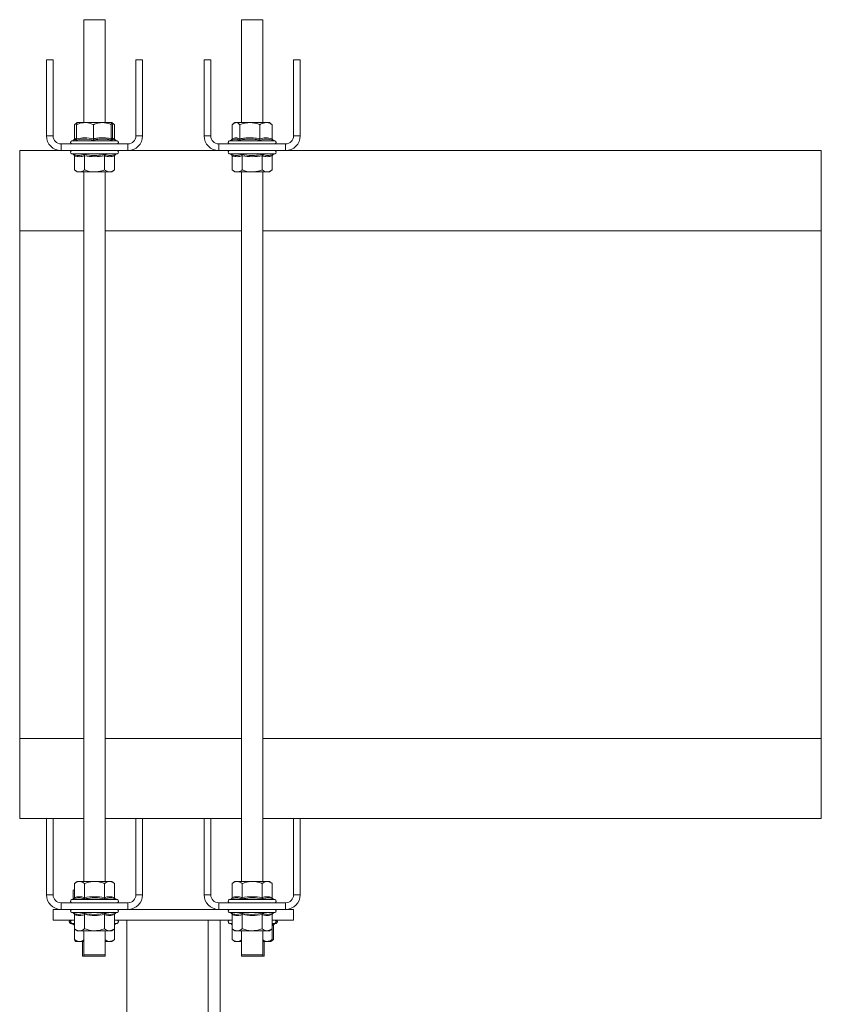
# Model space of a CAD drawing. Header units: millimetres. Extents: x -2 to 1106, y -1683 to -75.
# Tile 6 of 7: x 167 to 467, y -443 to -75. Entities that reach past the tile are written whole.
import ezdxf

# ---------------------------------------------------------------- set-up
doc = ezdxf.new("R2010")
doc.units = ezdxf.units.MM

msp = doc.modelspace()

# ---------------------------------------------------------------- linework, layer by layer
at = {"color": 7, "linetype": 'Continuous', "lineweight": 15}
for p, q in [((191.31, -74.72), (191.31, -113.22)), ((195.31, -74.72), (191.31, -74.72)), ((199.31, -74.72), (195.31, -74.72)), ((199.31, -113.22), (199.31, -74.72)), ((250.31, -74.72), (250.31, -113.22)), ((250.31, -74.72), (253.61, -74.72)), ((253.61, -74.72), (258.31, -74.72)), ((258.31, -113.22), (258.31, -74.72)), ((177.31, -89.72), (179.81, -89.72)), ((177.31, -89.72), (177.31, -118.22)), ((179.81, -89.72), (179.81, -118.22)), ((210.81, -118.22), (210.81, -89.72)), ((210.81, -89.72), (213.31, -89.72)), ((213.31, -118.22), (213.31, -89.72)), ((236.31, -89.72), (236.31, -118.22)), ((236.31, -89.72), (238.81, -89.72)), ((238.81, -89.72), (238.81, -118.22)), ((269.81, -89.72), (272.31, -89.72)), ((269.81, -118.22), (269.81, -89.72)), ((272.31, -118.22), (272.31, -89.72)), ((188.81, -113.22), (187.81, -114.02)), ((187.81, -119.29), (187.81, -114.02)), ((188.61, -119.29), (188.61, -114.02)), ((191.75, -113.22), (188.82, -113.22)), ((191.75, -113.22), (198.24, -113.22)), ((194.89, -119.29), (194.89, -114.02)), ((201.8, -113.22), (198.24, -113.22)), ((201.59, -119.29), (201.59, -114.02)), ((202.82, -114.02), (201.81, -113.22)), ((202.01, -119.29), (202.01, -114.02)), ((202.82, -119.29), (202.82, -114.02)), ((246.81, -119.29), (246.81, -114.02)), ((246.87, -119.29), (246.87, -114.02)), ((247.81, -113.22), (247.28, -113.64)), ((248.3, -113.22), (247.81, -113.22)), ((248.3, -113.22), (253.44, -113.22)), ((249.73, -119.29), (249.73, -114.02)), ((259.46, -113.22), (253.44, -113.22)), ((257.16, -119.29), (257.16, -114.02)), ((260.81, -113.22), (259.46, -113.22)), ((261.34, -113.64), (260.81, -113.22)), ((261.75, -119.29), (261.75, -114.02)), ((261.82, -119.29), (261.82, -114.02)), ((177.31, -118.22), (179.81, -118.22)), ((182.81, -121.22), (182.81, -123.72)), ((182.81, -121.22), (207.81, -121.22)), ((188.48, -119.4), (186.77, -120.02)), ((203.85, -120.02), (202.15, -119.4)), ((207.81, -123.72), (207.81, -121.22)), ((210.81, -118.22), (213.31, -118.22)), ((236.31, -118.22), (238.81, -118.22)), ((241.81, -121.22), (241.81, -123.72)), ((241.81, -121.22), (266.81, -121.22)), ((246.91, -119.61), (245.77, -120.02)), ((262.85, -120.02), (261.98, -119.71)), ((266.81, -123.72), (266.81, -121.22)), ((269.81, -118.22), (272.31, -118.22)), ((167.31, -123.72), (182.81, -123.72)), ((167.31, -153.72), (167.31, -123.72)), ((182.81, -123.72), (207.81, -123.72)), ((186.77, -124.92), (187.42, -125.16)), ((203.21, -125.16), (203.85, -124.92)), ((207.81, -123.72), (241.81, -123.72)), ((241.81, -123.72), (266.81, -123.72)), ((245.77, -124.92), (246.42, -125.16)), ((262.21, -125.16), (262.85, -124.92)), ((266.81, -123.72), (467.31, -123.72)), ((467.31, -123.72), (467.31, -153.72)), ((187.81, -125.66), (187.81, -130.92)), ((191.56, -125.66), (191.56, -130.92)), ((199.06, -125.66), (199.06, -130.92)), ((202.82, -125.66), (202.82, -130.92)), ((246.81, -125.66), (246.81, -130.92)), ((250.56, -125.66), (250.56, -130.92)), ((258.06, -125.66), (258.06, -130.92)), ((261.82, -125.66), (261.82, -130.92)), ((187.81, -130.92), (188.81, -131.72)), ((188.81, -131.72), (189.68, -131.72)), ((195.31, -131.72), (189.68, -131.72)), ((191.31, -131.72), (191.31, -397.22)), ((195.31, -131.72), (200.94, -131.72)), ((199.31, -397.22), (199.31, -131.72)), ((200.94, -131.72), (201.81, -131.72)), ((201.81, -131.72), (202.82, -130.92)), ((246.81, -130.92), (247.81, -131.72)), ((247.81, -131.72), (248.68, -131.72)), ((254.31, -131.72), (248.68, -131.72)), ((250.31, -131.72), (250.31, -397.22)), ((254.31, -131.72), (259.94, -131.72)), ((258.31, -397.22), (258.31, -131.72)), ((259.94, -131.72), (260.81, -131.72)), ((260.81, -131.72), (261.82, -130.92)), ((167.31, -343.72), (167.31, -153.72)), ((467.31, -343.72), (467.31, -153.72)), ((167.31, -373.72), (167.31, -343.72)), ((467.31, -343.72), (467.31, -373.72)), ((177.31, -373.72), (167.31, -373.72)), ((177.31, -402.22), (177.31, -373.72)), ((179.81, -373.72), (177.31, -373.72)), ((191.31, -373.72), (179.81, -373.72)), ((179.81, -402.22), (179.81, -373.72)), ((210.81, -373.72), (199.31, -373.72)), ((213.31, -373.72), (210.81, -373.72)), ((210.81, -373.72), (210.81, -402.22)), ((236.31, -373.72), (213.31, -373.72)), ((213.31, -373.72), (213.31, -402.22)), ((238.81, -373.72), (236.31, -373.72)), ((236.31, -402.22), (236.31, -373.72)), ((250.31, -373.72), (238.81, -373.72)), ((238.81, -402.22), (238.81, -373.72)), ((269.81, -373.72), (258.31, -373.72)), ((272.31, -373.72), (269.81, -373.72)), ((269.81, -373.72), (269.81, -402.22)), ((467.31, -373.72), (272.31, -373.72)), ((272.31, -373.72), (272.31, -402.22)), ((188.81, -397.22), (187.81, -398.02)), ((189.68, -397.22), (188.81, -397.22)), ((195.31, -397.22), (189.68, -397.22)), ((195.31, -397.22), (200.94, -397.22)), ((201.81, -397.22), (200.94, -397.22)), ((202.82, -398.02), (201.81, -397.22)), ((247.81, -397.22), (246.81, -398.02)), ((248.68, -397.22), (247.81, -397.22)), ((254.31, -397.22), (248.68, -397.22)), ((254.31, -397.22), (259.94, -397.22)), ((260.81, -397.22), (259.94, -397.22)), ((261.82, -398.02), (260.81, -397.22)), ((187.81, -400.22), (187.31, -400.5)), ((187.31, -400.5), (187.81, -400.35)), ((187.31, -403.83), (187.31, -400.5)), ((187.81, -403.29), (187.81, -398.02)), ((191.56, -403.29), (191.56, -398.02)), ((199.06, -403.29), (199.06, -398.02)), ((202.82, -403.29), (202.82, -398.02)), ((246.81, -403.29), (246.81, -398.02)), ((250.56, -403.29), (250.56, -398.02)), ((258.06, -403.29), (258.06, -398.02)), ((261.82, -403.29), (261.82, -398.02)), ((177.31, -402.22), (179.81, -402.22)), ((182.81, -405.22), (182.81, -407.72)), ((207.81, -405.22), (182.81, -405.22)), ((187.42, -403.79), (186.77, -404.02)), ((203.85, -404.02), (203.21, -403.79)), ((207.81, -407.72), (207.81, -405.22)), ((210.81, -402.22), (213.31, -402.22)), ((236.31, -402.22), (238.81, -402.22)), ((241.81, -405.22), (241.81, -407.72)), ((266.81, -405.22), (241.81, -405.22)), ((246.42, -403.79), (245.77, -404.02)), ((262.85, -404.02), (262.21, -403.79)), ((266.81, -407.72), (266.81, -405.22)), ((269.81, -402.22), (272.31, -402.22)), ((179.81, -411.72), (179.81, -407.72)), ((182.81, -407.72), (179.81, -407.72)), ((207.81, -407.72), (182.81, -407.72)), ((186.77, -408.92), (187.42, -409.16)), ((203.21, -409.16), (203.85, -408.92)), ((241.81, -407.72), (207.81, -407.72)), ((266.81, -407.72), (241.81, -407.72)), ((245.77, -408.92), (246.42, -409.16)), ((262.21, -409.16), (262.85, -408.92)), ((269.81, -407.72), (266.81, -407.72)), ((269.81, -407.72), (269.81, -411.72)), ((179.81, -411.72), (187.81, -411.72)), ((187.81, -409.66), (187.81, -414.92)), ((191.56, -409.66), (191.56, -414.92)), ((199.06, -409.66), (199.06, -414.92)), ((202.82, -409.66), (202.82, -414.92)), ((202.82, -411.72), (246.81, -411.72)), ((207.46, -811.72), (207.46, -411.72)), ((237.81, -411.72), (237.81, -811.72)), ((242.31, -811.72), (242.31, -411.72)), ((246.81, -409.66), (246.81, -414.92)), ((250.56, -409.66), (250.56, -414.92)), ((258.06, -409.66), (258.06, -414.92)), ((261.82, -409.66), (261.82, -414.92)), ((261.82, -411.72), (269.81, -411.72)), ((186.27, -412.92), (187.76, -413.47)), ((186.77, -412.92), (187.42, -413.16)), ((187.77, -413.66), (187.77, -418.92)), ((187.81, -414.92), (188.81, -415.72)), ((187.81, -414.92), (187.81, -418.92)), ((188.81, -415.72), (189.68, -415.72)), ((195.31, -415.72), (189.68, -415.72)), ((191.31, -415.72), (191.31, -424.72)), ((195.31, -415.72), (200.94, -415.72)), ((199.31, -424.72), (199.31, -415.72)), ((200.94, -415.72), (201.81, -415.72)), ((201.81, -415.72), (202.82, -414.92)), ((202.82, -414.92), (202.82, -418.92)), ((203.21, -413.16), (203.85, -412.92)), ((245.77, -412.92), (246.42, -413.16)), ((246.81, -414.92), (247.81, -415.72)), ((246.81, -414.92), (246.81, -418.92)), ((247.81, -415.72), (248.68, -415.72)), ((254.31, -415.72), (248.68, -415.72)), ((250.31, -415.72), (250.31, -424.72)), ((254.31, -415.72), (259.94, -415.72)), ((258.31, -424.72), (258.31, -415.72)), ((259.94, -415.72), (260.81, -415.72)), ((260.81, -415.72), (261.82, -414.92)), ((261.82, -414.92), (261.82, -418.92)), ((262.21, -413.16), (262.85, -412.92)), ((262.32, -413.66), (262.32, -418.92)), ((262.71, -413.16), (263.35, -412.92)), ((187.81, -418.92), (188.81, -419.72)), ((188.41, -419.72), (188.65, -419.6)), ((188.81, -419.72), (188.41, -419.72)), ((188.81, -419.72), (189.68, -419.72)), ((191.31, -419.72), (189.68, -419.72)), ((190.81, -419.72), (190.81, -425.22)), ((199.31, -419.72), (200.94, -419.72)), ((200.94, -419.72), (201.81, -419.72)), ((201.81, -419.72), (202.82, -418.92)), ((246.81, -418.92), (247.81, -419.72)), ((247.81, -419.72), (248.68, -419.72)), ((250.31, -419.72), (248.68, -419.72)), ((258.31, -419.72), (259.94, -419.72)), ((258.81, -425.22), (258.81, -419.72)), ((259.94, -419.72), (260.81, -419.72)), ((260.81, -419.72), (261.82, -418.92)), ((260.81, -419.72), (261.31, -419.72)), ((261.31, -419.72), (262.32, -418.92)), ((190.81, -425.22), (191.31, -425.22)), ((191.31, -424.72), (191.31, -425.22)), ((195.31, -424.72), (191.31, -424.72)), ((191.31, -425.22), (199.31, -425.22)), ((199.31, -424.72), (195.31, -424.72)), ((199.31, -425.22), (199.31, -424.72)), ((250.31, -424.72), (250.31, -425.22)), ((250.31, -424.72), (253.61, -424.72)), ((250.31, -425.22), (258.31, -425.22)), ((253.61, -424.72), (258.31, -424.72)), ((258.31, -425.22), (258.31, -424.72)), ((258.31, -425.22), (258.81, -425.22))]:
    msp.add_line(p, q, dxfattribs=at)
at = {"color": 8, "linetype": 'Continuous', "lineweight": 15}
for p, q in [((186.77, -120.02), (190.63, -120.02)), ((187.81, -119.29), (188.61, -119.07)), ((190.63, -120.02), (203.85, -120.02)), ((245.77, -120.02), (246.41, -120.02)), ((246.41, -120.02), (262.85, -120.02)), ((195.31, -124.92), (186.77, -124.92)), ((203.85, -124.92), (195.31, -124.92)), ((254.31, -124.92), (245.77, -124.92)), ((262.85, -124.92), (254.31, -124.92)), ((191.31, -153.72), (167.31, -153.72)), ((250.31, -153.72), (199.31, -153.72)), ((467.31, -153.72), (258.31, -153.72)), ((167.31, -343.72), (191.31, -343.72)), ((199.31, -343.72), (250.31, -343.72)), ((258.31, -343.72), (467.31, -343.72)), ((186.77, -404.02), (195.31, -404.02)), ((195.31, -404.02), (203.85, -404.02)), ((245.77, -404.02), (254.31, -404.02)), ((254.31, -404.02), (262.85, -404.02)), ((195.31, -408.92), (186.77, -408.92)), ((203.85, -408.92), (195.31, -408.92)), ((254.31, -408.92), (245.77, -408.92)), ((262.85, -408.92), (254.31, -408.92)), ((186.77, -412.92), (186.27, -412.92)), ((187.81, -412.92), (186.77, -412.92)), ((187.81, -413.69), (187.77, -413.66)), ((203.85, -412.92), (202.82, -412.92)), ((202.82, -413.28), (203.21, -413.16)), ((246.81, -412.92), (245.77, -412.92)), ((262.85, -412.92), (261.82, -412.92)), ((261.82, -413.28), (262.21, -413.16)), ((262.32, -413.66), (261.82, -413.8)), ((263.35, -412.92), (262.85, -412.92))]:
    msp.add_line(p, q, dxfattribs=at)
at = {"color": 7, "linetype": 'Continuous', "lineweight": 15}
for centre, radius, start, end in [((182.81, -118.22), 5.5, 180, 270), ((182.81, -118.22), 3, 180, 270), ((186.98, -120.61), 0.619, 110, 270), ((203.64, -120.61), 0.619, 270, 70), ((207.81, -118.22), 5.5, 270, 360), ((207.81, -118.22), 3, 270, 360), ((241.81, -118.22), 5.5, 180, 270), ((241.81, -118.22), 3, 180, 270), ((245.98, -120.61), 0.619, 110, 270), ((262.64, -120.61), 0.619, 270, 70), ((266.81, -118.22), 5.5, 270, 360), ((266.81, -118.22), 3, 270, 360), ((186.98, -124.34), 0.619, 90, 250), ((203.64, -124.34), 0.619, 290, 90), ((245.98, -124.34), 0.619, 90, 250), ((262.64, -124.34), 0.619, 290, 90), ((182.81, -402.22), 5.5, 180, 270), ((182.81, -402.22), 3, 180, 270), ((186.98, -404.61), 0.619, 110, 270), ((203.64, -404.61), 0.619, 270, 70), ((207.81, -402.22), 5.5, 270, 360), ((207.81, -402.22), 3, 270, 360), ((241.81, -402.22), 5.5, 180, 270), ((241.81, -402.22), 3, 180, 270), ((245.98, -404.61), 0.619, 110, 270), ((262.64, -404.61), 0.619, 270, 70), ((266.81, -402.22), 5.5, 270, 360), ((266.81, -402.22), 3, 270, 360), ((186.98, -408.34), 0.619, 90, 250), ((203.64, -408.34), 0.619, 290, 90), ((245.98, -408.34), 0.619, 90, 250), ((262.64, -408.34), 0.619, 290, 90), ((186.48, -412.34), 0.619, 90, 250), ((186.98, -412.34), 0.619, 90, 250), ((203.64, -412.34), 0.619, 290, 90), ((245.98, -412.34), 0.619, 90, 250), ((262.64, -412.34), 0.619, 290, 90), ((263.14, -412.34), 0.619, 290, 90)]:
    msp.add_arc(centre, radius, start, end, dxfattribs=at)
for points, knots in [([(188.69, -113.56), (188.53, -113.6), (188.23, -113.68), (187.94, -113.91), (187.81, -114.02)], [0, 0, 0, 0, 0.515823, 1, 1, 1, 1]), ([(188.61, -114.02), (188.88, -113.9), (189.88, -113.44), (190.96, -113.32), (191.75, -113.22)], [0, 0, 0, 0, 0.263898, 1, 1, 1, 1]), ([(188.61, -114.02), (188.64, -113.83), (188.7, -113.45), (188.77, -113.24), (188.81, -113.23), (188.82, -113.22)], [0, 0, 0, 0, 0.4347938, 0.8798477, 1, 1, 1, 1]), ([(191.75, -113.22), (191.89, -113.23), (192.88, -113.25), (193.95, -113.58), (194.82, -113.99), (194.89, -114.02)], [0, 0, 0, 0, 0.127944, 0.9273558, 1, 1, 1, 1]), ([(198.24, -113.22), (197.81, -113.25), (196.92, -113.3), (195.81, -113.64), (195.14, -113.92), (194.89, -114.02)], [0, 0, 0, 0, 0.379585, 0.769571, 1, 1, 1, 1]), ([(201.59, -114.02), (201.12, -113.83), (200.17, -113.45), (199.1, -113.26), (198.45, -113.23), (198.31, -113.22), (198.24, -113.22)], [0, 0, 0, 0, 0.434789, 0.879837, 0.939895, 1, 1, 1, 1]), ([(201.8, -113.22), (201.75, -113.32), (201.67, -113.45), (201.61, -113.92), (201.59, -114.02)], [0, 0, 0, 0, 0.769007, 1, 1, 1, 1]), ([(202.82, -114.02), (202.56, -113.82), (202.2, -113.54), (201.82, -113.43), (201.72, -113.41)], [0, 0, 0, 0, 0.731729, 1, 1, 1, 1]), ([(202.01, -114.02), (201.98, -113.83), (201.92, -113.45), (201.86, -113.26), (201.81, -113.23), (201.81, -113.22), (201.8, -113.22)], [0, 0, 0, 0, 0.434789, 0.879837, 0.939895, 1, 1, 1, 1]), ([(246.87, -114.02), (246.99, -113.9), (247.45, -113.44), (247.94, -113.32), (248.3, -113.22)], [0, 0, 0, 0, 0.2638982, 1, 1, 1, 1]), ([(248.3, -113.22), (248.36, -113.23), (248.81, -113.25), (249.3, -113.58), (249.69, -113.99), (249.73, -114.02)], [0, 0, 0, 0, 0.127944, 0.9273558, 1, 1, 1, 1]), ([(253.44, -113.22), (252.96, -113.25), (251.98, -113.3), (250.74, -113.64), (250, -113.92), (249.73, -114.02)], [0, 0, 0, 0, 0.379585, 0.769571, 1, 1, 1, 1]), ([(257.16, -114.02), (256.64, -113.83), (255.59, -113.45), (254.39, -113.26), (253.67, -113.23), (253.52, -113.22), (253.44, -113.22)], [0, 0, 0, 0, 0.434789, 0.879837, 0.939895, 1, 1, 1, 1]), ([(259.46, -113.22), (258.85, -113.32), (258.07, -113.45), (257.33, -113.92), (257.16, -114.02)], [0, 0, 0, 0, 0.769007, 1, 1, 1, 1]), ([(261.75, -114.02), (261.43, -113.83), (260.78, -113.45), (260.04, -113.26), (259.6, -113.23), (259.5, -113.22), (259.46, -113.22)], [0, 0, 0, 0, 0.434789, 0.879837, 0.939895, 1, 1, 1, 1]), ([(261.32, -113.73), (261.43, -113.78), (261.58, -113.84), (261.72, -113.99), (261.75, -114.02)], [0, 0, 0, 0, 0.760656, 1, 1, 1, 1]), ([(187.81, -119.29), (187.8, -119.34), (187.79, -119.45), (187.7, -119.59), (187.58, -119.71), (187.47, -119.77), (187.42, -119.79), (187.42, -119.79)], [0, 0, 0, 0, 0.2361684, 0.4713674, 0.7324146, 0.9931471, 1, 1, 1, 1]), ([(188.61, -119.29), (188.61, -119.34), (188.6, -119.45), (188.52, -119.59), (188.41, -119.71), (188.32, -119.77), (188.27, -119.79), (188.26, -119.79)], [0, 0, 0, 0, 0.236168, 0.471367, 0.732415, 0.993147, 1, 1, 1, 1]), ([(194.87, -119.79), (194.61, -119.73), (193.29, -119.46), (191.07, -119.27), (189.13, -119.63), (188.26, -119.79)], [0, 0, 0, 0, 0.120964, 0.606826, 1, 1, 1, 1]), ([(188.61, -119.29), (189.64, -119.12), (191.73, -118.77), (193.83, -119.11), (194.89, -119.29)], [0, 0, 0, 0, 0.4921704, 1, 1, 1, 1]), ([(194.89, -119.29), (194.89, -119.34), (194.89, -119.45), (194.89, -119.59), (194.88, -119.71), (194.87, -119.77), (194.87, -119.79), (194.87, -119.79)], [0, 0, 0, 0, 0.2361684, 0.4713674, 0.7324146, 0.9931471, 1, 1, 1, 1]), ([(201.92, -119.79), (201.78, -119.76), (201.49, -119.7), (200.64, -119.55), (199.35, -119.39), (197.74, -119.38), (196.24, -119.53), (195.33, -119.7), (194.87, -119.79)], [0, 0, 0, 0, 0.060425, 0.120868, 0.362781, 0.606921, 0.80296, 1, 1, 1, 1]), ([(194.89, -119.29), (195.16, -119.24), (195.98, -119.09), (197.37, -118.94), (198.98, -118.94), (200.39, -119.07), (201.24, -119.23), (201.59, -119.29)], [0, 0, 0, 0, 0.122665, 0.369279, 0.619162, 0.840684, 1, 1, 1, 1]), ([(201.59, -119.29), (201.66, -119.12), (201.8, -118.77), (201.94, -119.11), (202.01, -119.29)], [0, 0, 0, 0, 0.49217, 1, 1, 1, 1]), ([(201.92, -119.79), (201.92, -119.79), (201.87, -119.77), (201.78, -119.71), (201.68, -119.59), (201.61, -119.45), (201.6, -119.34), (201.59, -119.29)], [0, 0, 0, 0, 0.006853, 0.267585, 0.528633, 0.763832, 1, 1, 1, 1]), ([(202.16, -119.39), (202.09, -119.36), (201.96, -119.3), (201.97, -119.29), (201.98, -119.29)], [0, 0, 0, 0, 0.502036, 1, 1, 1, 1]), ([(203.21, -119.79), (203.21, -119.79), (203.15, -119.77), (203.04, -119.71), (202.92, -119.59), (202.83, -119.45), (202.82, -119.34), (202.82, -119.29)], [0, 0, 0, 0, 0.006853, 0.267585, 0.528633, 0.763832, 1, 1, 1, 1]), ([(246.81, -119.29), (246.8, -119.34), (246.79, -119.45), (246.7, -119.59), (246.58, -119.71), (246.47, -119.77), (246.42, -119.79), (246.42, -119.79)], [0, 0, 0, 0, 0.236168, 0.471367, 0.732415, 0.993147, 1, 1, 1, 1]), ([(246.87, -119.29), (246.87, -119.34), (246.86, -119.45), (246.77, -119.59), (246.69, -119.68), (246.64, -119.71), (246.64, -119.71)], [0, 0, 0, 0, 0.318667, 0.636025, 0.988262, 1, 1, 1, 1]), ([(246.87, -119.29), (247.34, -119.12), (248.29, -118.77), (249.24, -119.11), (249.73, -119.29)], [0, 0, 0, 0, 0.49217, 1, 1, 1, 1]), ([(249.49, -119.79), (249.37, -119.73), (248.78, -119.46), (247.93, -119.27), (247.18, -119.56), (246.93, -119.65)], [0, 0, 0, 0, 0.141446, 0.709573, 1, 1, 1, 1]), ([(249.73, -119.29), (249.72, -119.34), (249.71, -119.45), (249.66, -119.59), (249.59, -119.71), (249.52, -119.77), (249.49, -119.79), (249.49, -119.79)], [0, 0, 0, 0, 0.236168, 0.471367, 0.732415, 0.993147, 1, 1, 1, 1]), ([(257.31, -119.79), (257.16, -119.76), (256.84, -119.7), (255.91, -119.55), (254.48, -119.39), (252.69, -119.38), (251.02, -119.53), (250, -119.7), (249.49, -119.79)], [0, 0, 0, 0, 0.060425, 0.120868, 0.362781, 0.606921, 0.80296, 1, 1, 1, 1]), ([(249.73, -119.29), (250.03, -119.24), (250.94, -119.09), (252.47, -118.94), (254.27, -118.94), (255.83, -119.07), (256.77, -119.23), (257.16, -119.29)], [0, 0, 0, 0, 0.122665, 0.369279, 0.619162, 0.840684, 1, 1, 1, 1]), ([(257.16, -119.29), (257.92, -119.12), (259.44, -118.77), (260.97, -119.11), (261.75, -119.29)], [0, 0, 0, 0, 0.4921704, 1, 1, 1, 1]), ([(257.31, -119.79), (257.31, -119.79), (257.29, -119.77), (257.25, -119.71), (257.2, -119.59), (257.17, -119.45), (257.17, -119.34), (257.16, -119.29)], [0, 0, 0, 0, 0.006853, 0.267585, 0.528633, 0.763832, 1, 1, 1, 1]), ([(262.14, -119.79), (262.04, -119.76), (261.85, -119.7), (261.26, -119.55), (260.37, -119.39), (259.26, -119.38), (258.24, -119.53), (257.62, -119.7), (257.31, -119.79)], [0, 0, 0, 0, 0.060425, 0.120868, 0.362781, 0.606921, 0.80296, 1, 1, 1, 1]), ([(262.14, -119.79), (262.14, -119.79), (262.08, -119.77), (261.97, -119.71), (261.85, -119.59), (261.77, -119.45), (261.76, -119.34), (261.75, -119.29)], [0, 0, 0, 0, 0.006853, 0.267585, 0.528633, 0.763832, 1, 1, 1, 1]), ([(262.21, -119.79), (262.21, -119.79), (262.15, -119.77), (262.04, -119.71), (261.92, -119.59), (261.83, -119.45), (261.82, -119.34), (261.82, -119.29)], [0, 0, 0, 0, 0.006853, 0.267585, 0.528633, 0.763832, 1, 1, 1, 1]), ([(187.42, -125.16), (187.5, -125.19), (187.66, -125.24), (188.14, -125.39), (188.87, -125.55), (189.77, -125.57), (190.61, -125.42), (191.11, -125.25), (191.36, -125.16)], [0, 0, 0, 0, 0.060425, 0.120868, 0.362781, 0.606921, 0.80296, 1, 1, 1, 1]), ([(187.42, -125.16), (187.42, -125.16), (187.47, -125.18), (187.58, -125.24), (187.7, -125.36), (187.79, -125.5), (187.8, -125.61), (187.81, -125.66)], [0, 0, 0, 0, 0.006853, 0.267585, 0.528633, 0.763832, 1, 1, 1, 1]), ([(191.36, -125.16), (191.68, -125.21), (193.26, -125.49), (195.93, -125.67), (198.23, -125.32), (199.26, -125.16)], [0, 0, 0, 0, 0.120964, 0.606826, 1, 1, 1, 1]), ([(191.56, -125.66), (191.56, -125.61), (191.55, -125.5), (191.51, -125.36), (191.45, -125.24), (191.39, -125.18), (191.36, -125.16), (191.36, -125.16)], [0, 0, 0, 0, 0.236168, 0.471367, 0.732415, 0.993147, 1, 1, 1, 1]), ([(199.06, -125.66), (199.07, -125.61), (199.07, -125.5), (199.12, -125.36), (199.18, -125.24), (199.23, -125.18), (199.26, -125.16), (199.26, -125.16)], [0, 0, 0, 0, 0.236168, 0.471367, 0.732415, 0.993147, 1, 1, 1, 1]), ([(199.26, -125.16), (199.34, -125.19), (199.49, -125.24), (199.96, -125.39), (200.67, -125.55), (201.58, -125.57), (202.43, -125.42), (202.95, -125.25), (203.21, -125.16)], [0, 0, 0, 0, 0.060425, 0.120868, 0.362781, 0.606921, 0.80296, 1, 1, 1, 1]), ([(202.82, -125.66), (202.82, -125.61), (202.83, -125.5), (202.92, -125.36), (203.04, -125.24), (203.15, -125.18), (203.21, -125.16), (203.21, -125.16)], [0, 0, 0, 0, 0.2361684, 0.4713674, 0.7324146, 0.9931471, 1, 1, 1, 1]), ([(246.42, -125.16), (246.5, -125.19), (246.66, -125.24), (247.14, -125.39), (247.87, -125.55), (248.77, -125.57), (249.61, -125.42), (250.11, -125.25), (250.36, -125.16)], [0, 0, 0, 0, 0.060425, 0.120868, 0.362781, 0.606921, 0.80296, 1, 1, 1, 1]), ([(246.42, -125.16), (246.42, -125.16), (246.47, -125.18), (246.58, -125.24), (246.7, -125.36), (246.79, -125.5), (246.8, -125.61), (246.81, -125.66)], [0, 0, 0, 0, 0.006853, 0.267585, 0.528633, 0.763832, 1, 1, 1, 1]), ([(250.36, -125.16), (250.68, -125.21), (252.26, -125.49), (254.93, -125.67), (257.23, -125.32), (258.26, -125.16)], [0, 0, 0, 0, 0.120964, 0.606826, 1, 1, 1, 1]), ([(250.56, -125.66), (250.56, -125.61), (250.55, -125.5), (250.51, -125.36), (250.45, -125.24), (250.39, -125.18), (250.36, -125.16), (250.36, -125.16)], [0, 0, 0, 0, 0.236168, 0.471367, 0.732415, 0.993147, 1, 1, 1, 1]), ([(258.06, -125.66), (258.07, -125.61), (258.07, -125.5), (258.12, -125.36), (258.18, -125.24), (258.23, -125.18), (258.26, -125.16), (258.26, -125.16)], [0, 0, 0, 0, 0.236168, 0.471367, 0.732415, 0.993147, 1, 1, 1, 1]), ([(258.26, -125.16), (258.34, -125.19), (258.49, -125.24), (258.96, -125.39), (259.67, -125.55), (260.58, -125.57), (261.43, -125.42), (261.95, -125.25), (262.21, -125.16)], [0, 0, 0, 0, 0.060425, 0.120868, 0.362781, 0.606921, 0.80296, 1, 1, 1, 1]), ([(261.82, -125.66), (261.82, -125.61), (261.83, -125.5), (261.92, -125.36), (262.04, -125.24), (262.15, -125.18), (262.21, -125.16), (262.21, -125.16)], [0, 0, 0, 0, 0.236168, 0.471367, 0.732415, 0.993147, 1, 1, 1, 1]), ([(191.56, -125.66), (191.41, -125.71), (190.95, -125.86), (190.17, -126.01), (189.27, -126.01), (188.48, -125.87), (188, -125.72), (187.81, -125.66)], [0, 0, 0, 0, 0.1226645, 0.3692785, 0.6191622, 0.840684, 1, 1, 1, 1]), ([(199.06, -125.66), (197.83, -125.83), (195.33, -126.18), (192.83, -125.83), (191.56, -125.66)], [0, 0, 0, 0, 0.49217, 1, 1, 1, 1]), ([(202.82, -125.66), (202.51, -125.75), (201.9, -125.94), (200.96, -126.03), (200.09, -125.95), (199.46, -125.79), (199.14, -125.69), (199.06, -125.66)], [0, 0, 0, 0, 0.245454, 0.493346, 0.745269, 0.936185, 1, 1, 1, 1]), ([(250.56, -125.66), (250.41, -125.71), (249.95, -125.86), (249.17, -126.01), (248.27, -126.01), (247.48, -125.87), (247, -125.72), (246.81, -125.66)], [0, 0, 0, 0, 0.122665, 0.369279, 0.619162, 0.840684, 1, 1, 1, 1]), ([(258.06, -125.66), (256.83, -125.83), (254.33, -126.18), (251.83, -125.83), (250.56, -125.66)], [0, 0, 0, 0, 0.49217, 1, 1, 1, 1]), ([(261.82, -125.66), (261.51, -125.75), (260.9, -125.94), (259.96, -126.03), (259.09, -125.95), (258.46, -125.79), (258.14, -125.69), (258.06, -125.66)], [0, 0, 0, 0, 0.245454, 0.493346, 0.745269, 0.936185, 1, 1, 1, 1]), ([(187.81, -130.92), (188.07, -131.12), (188.6, -131.5), (189.2, -131.69), (189.57, -131.72), (189.64, -131.72), (189.68, -131.72)], [0, 0, 0, 0, 0.434789, 0.879837, 0.939895, 1, 1, 1, 1]), ([(189.68, -131.72), (189.93, -131.7), (190.42, -131.64), (191.05, -131.31), (191.42, -131.03), (191.56, -130.92)], [0, 0, 0, 0, 0.379585, 0.769571, 1, 1, 1, 1]), ([(195.31, -131.72), (195.15, -131.72), (193.96, -131.7), (192.69, -131.37), (191.65, -130.96), (191.56, -130.92)], [0, 0, 0, 0, 0.127944, 0.927356, 1, 1, 1, 1]), ([(199.06, -130.92), (198.75, -131.05), (197.55, -131.51), (196.26, -131.63), (195.31, -131.72)], [0, 0, 0, 0, 0.263898, 1, 1, 1, 1]), ([(199.06, -130.92), (199.33, -131.11), (199.86, -131.5), (200.5, -131.71), (200.86, -131.72), (200.94, -131.72)], [0, 0, 0, 0, 0.434794, 0.879848, 1, 1, 1, 1]), ([(200.94, -131.72), (201.44, -131.62), (202.08, -131.49), (202.68, -131.03), (202.82, -130.92)], [0, 0, 0, 0, 0.7690072, 1, 1, 1, 1]), ([(246.81, -130.92), (247.07, -131.12), (247.6, -131.5), (248.2, -131.69), (248.57, -131.72), (248.64, -131.72), (248.68, -131.72)], [0, 0, 0, 0, 0.434789, 0.879837, 0.939895, 1, 1, 1, 1]), ([(248.68, -131.72), (248.93, -131.7), (249.42, -131.64), (250.05, -131.31), (250.42, -131.03), (250.56, -130.92)], [0, 0, 0, 0, 0.379585, 0.769571, 1, 1, 1, 1]), ([(254.31, -131.72), (254.15, -131.72), (252.96, -131.7), (251.69, -131.37), (250.65, -130.96), (250.56, -130.92)], [0, 0, 0, 0, 0.127944, 0.927356, 1, 1, 1, 1]), ([(258.06, -130.92), (257.75, -131.05), (256.55, -131.51), (255.26, -131.63), (254.31, -131.72)], [0, 0, 0, 0, 0.263898, 1, 1, 1, 1]), ([(258.06, -130.92), (258.33, -131.11), (258.86, -131.5), (259.5, -131.71), (259.86, -131.72), (259.94, -131.72)], [0, 0, 0, 0, 0.434794, 0.879848, 1, 1, 1, 1]), ([(259.94, -131.72), (260.44, -131.62), (261.08, -131.49), (261.68, -131.03), (261.82, -130.92)], [0, 0, 0, 0, 0.7690072, 1, 1, 1, 1]), ([(189.68, -397.22), (189.19, -397.32), (188.54, -397.45), (187.94, -397.92), (187.81, -398.02)], [0, 0, 0, 0, 0.7690072, 1, 1, 1, 1]), ([(191.56, -398.02), (191.3, -397.83), (190.76, -397.45), (190.12, -397.24), (189.76, -397.23), (189.68, -397.22)], [0, 0, 0, 0, 0.434794, 0.879848, 1, 1, 1, 1]), ([(191.56, -398.02), (191.88, -397.9), (193.08, -397.44), (194.36, -397.32), (195.31, -397.22)], [0, 0, 0, 0, 0.263898, 1, 1, 1, 1]), ([(195.31, -397.22), (195.48, -397.23), (196.67, -397.25), (197.94, -397.58), (198.98, -397.99), (199.06, -398.02)], [0, 0, 0, 0, 0.127944, 0.927356, 1, 1, 1, 1]), ([(200.94, -397.22), (200.7, -397.25), (200.2, -397.3), (199.58, -397.64), (199.2, -397.92), (199.06, -398.02)], [0, 0, 0, 0, 0.379585, 0.769571, 1, 1, 1, 1]), ([(202.82, -398.02), (202.55, -397.83), (202.02, -397.45), (201.42, -397.26), (201.06, -397.23), (200.98, -397.22), (200.94, -397.22)], [0, 0, 0, 0, 0.434789, 0.879837, 0.939895, 1, 1, 1, 1]), ([(248.68, -397.22), (248.19, -397.32), (247.54, -397.45), (246.94, -397.92), (246.81, -398.02)], [0, 0, 0, 0, 0.7690072, 1, 1, 1, 1]), ([(250.56, -398.02), (250.3, -397.83), (249.76, -397.45), (249.12, -397.24), (248.76, -397.23), (248.68, -397.22)], [0, 0, 0, 0, 0.434794, 0.879848, 1, 1, 1, 1]), ([(250.56, -398.02), (250.88, -397.9), (252.08, -397.44), (253.36, -397.32), (254.31, -397.22)], [0, 0, 0, 0, 0.263898, 1, 1, 1, 1]), ([(254.31, -397.22), (254.48, -397.23), (255.67, -397.25), (256.94, -397.58), (257.98, -397.99), (258.06, -398.02)], [0, 0, 0, 0, 0.127944, 0.927356, 1, 1, 1, 1]), ([(259.94, -397.22), (259.7, -397.25), (259.2, -397.3), (258.58, -397.64), (258.2, -397.92), (258.06, -398.02)], [0, 0, 0, 0, 0.379585, 0.769571, 1, 1, 1, 1]), ([(261.82, -398.02), (261.55, -397.83), (261.02, -397.45), (260.42, -397.26), (260.06, -397.23), (259.98, -397.22), (259.94, -397.22)], [0, 0, 0, 0, 0.434789, 0.879837, 0.939895, 1, 1, 1, 1]), ([(187.81, -403.29), (187.8, -403.34), (187.79, -403.45), (187.7, -403.59), (187.58, -403.71), (187.47, -403.77), (187.42, -403.79), (187.42, -403.79)], [0, 0, 0, 0, 0.236168, 0.471367, 0.732415, 0.993147, 1, 1, 1, 1]), ([(191.36, -403.79), (191.29, -403.76), (191.13, -403.7), (190.66, -403.55), (189.95, -403.39), (189.05, -403.38), (188.2, -403.53), (187.68, -403.7), (187.42, -403.79)], [0, 0, 0, 0, 0.060425, 0.120868, 0.362781, 0.606921, 0.80296, 1, 1, 1, 1]), ([(187.81, -403.29), (188.11, -403.19), (188.73, -403.01), (189.66, -402.91), (190.53, -403), (191.16, -403.16), (191.48, -403.26), (191.56, -403.29)], [0, 0, 0, 0, 0.245454, 0.493346, 0.745269, 0.936185, 1, 1, 1, 1]), ([(191.56, -403.29), (191.56, -403.34), (191.55, -403.45), (191.51, -403.59), (191.45, -403.71), (191.39, -403.77), (191.36, -403.79), (191.36, -403.79)], [0, 0, 0, 0, 0.236168, 0.471367, 0.732415, 0.993147, 1, 1, 1, 1]), ([(199.26, -403.79), (198.94, -403.73), (197.36, -403.46), (194.7, -403.27), (192.39, -403.63), (191.36, -403.79)], [0, 0, 0, 0, 0.120964, 0.606826, 1, 1, 1, 1]), ([(191.56, -403.29), (192.79, -403.12), (195.29, -402.77), (197.79, -403.11), (199.06, -403.29)], [0, 0, 0, 0, 0.49217, 1, 1, 1, 1]), ([(199.06, -403.29), (199.22, -403.24), (199.68, -403.09), (200.45, -402.94), (201.36, -402.94), (202.15, -403.07), (202.62, -403.23), (202.82, -403.29)], [0, 0, 0, 0, 0.1226645, 0.3692785, 0.6191622, 0.840684, 1, 1, 1, 1]), ([(199.06, -403.29), (199.07, -403.34), (199.07, -403.45), (199.12, -403.59), (199.18, -403.71), (199.23, -403.77), (199.26, -403.79), (199.26, -403.79)], [0, 0, 0, 0, 0.236168, 0.471367, 0.732415, 0.993147, 1, 1, 1, 1]), ([(203.21, -403.79), (203.13, -403.76), (202.97, -403.7), (202.49, -403.55), (201.76, -403.39), (200.85, -403.38), (200.02, -403.53), (199.51, -403.7), (199.26, -403.79)], [0, 0, 0, 0, 0.060425, 0.120868, 0.362781, 0.606921, 0.80296, 1, 1, 1, 1]), ([(203.21, -403.79), (203.21, -403.79), (203.15, -403.77), (203.04, -403.71), (202.92, -403.59), (202.83, -403.45), (202.82, -403.34), (202.82, -403.29)], [0, 0, 0, 0, 0.006853, 0.267585, 0.528633, 0.763832, 1, 1, 1, 1]), ([(246.81, -403.29), (246.8, -403.34), (246.79, -403.45), (246.7, -403.59), (246.58, -403.71), (246.47, -403.77), (246.42, -403.79), (246.42, -403.79)], [0, 0, 0, 0, 0.236168, 0.471367, 0.732415, 0.993147, 1, 1, 1, 1]), ([(250.36, -403.79), (250.29, -403.76), (250.13, -403.7), (249.66, -403.55), (248.95, -403.39), (248.05, -403.38), (247.2, -403.53), (246.68, -403.7), (246.42, -403.79)], [0, 0, 0, 0, 0.060425, 0.120868, 0.362781, 0.606921, 0.80296, 1, 1, 1, 1]), ([(246.81, -403.29), (247.11, -403.19), (247.73, -403.01), (248.66, -402.91), (249.53, -403), (250.16, -403.16), (250.48, -403.26), (250.56, -403.29)], [0, 0, 0, 0, 0.245454, 0.493346, 0.745269, 0.936185, 1, 1, 1, 1]), ([(250.56, -403.29), (250.56, -403.34), (250.55, -403.45), (250.51, -403.59), (250.45, -403.71), (250.39, -403.77), (250.36, -403.79), (250.36, -403.79)], [0, 0, 0, 0, 0.236168, 0.471367, 0.732415, 0.993147, 1, 1, 1, 1]), ([(258.26, -403.79), (257.94, -403.73), (256.36, -403.46), (253.7, -403.27), (251.39, -403.63), (250.36, -403.79)], [0, 0, 0, 0, 0.120964, 0.606826, 1, 1, 1, 1]), ([(250.56, -403.29), (251.79, -403.12), (254.29, -402.77), (256.79, -403.11), (258.06, -403.29)], [0, 0, 0, 0, 0.49217, 1, 1, 1, 1]), ([(258.06, -403.29), (258.22, -403.24), (258.68, -403.09), (259.45, -402.94), (260.36, -402.94), (261.15, -403.07), (261.62, -403.23), (261.82, -403.29)], [0, 0, 0, 0, 0.1226645, 0.3692785, 0.6191622, 0.840684, 1, 1, 1, 1]), ([(258.06, -403.29), (258.07, -403.34), (258.07, -403.45), (258.12, -403.59), (258.18, -403.71), (258.23, -403.77), (258.26, -403.79), (258.26, -403.79)], [0, 0, 0, 0, 0.236168, 0.471367, 0.732415, 0.993147, 1, 1, 1, 1]), ([(262.21, -403.79), (262.13, -403.76), (261.97, -403.7), (261.49, -403.55), (260.76, -403.39), (259.85, -403.38), (259.02, -403.53), (258.51, -403.7), (258.26, -403.79)], [0, 0, 0, 0, 0.060425, 0.120868, 0.362781, 0.606921, 0.80296, 1, 1, 1, 1]), ([(262.21, -403.79), (262.21, -403.79), (262.15, -403.77), (262.04, -403.71), (261.92, -403.59), (261.83, -403.45), (261.82, -403.34), (261.82, -403.29)], [0, 0, 0, 0, 0.006853, 0.267585, 0.528633, 0.763832, 1, 1, 1, 1]), ([(187.42, -409.16), (187.5, -409.19), (187.66, -409.24), (188.14, -409.39), (188.87, -409.55), (189.77, -409.57), (190.61, -409.42), (191.11, -409.25), (191.36, -409.16)], [0, 0, 0, 0, 0.060425, 0.120868, 0.362781, 0.606921, 0.80296, 1, 1, 1, 1]), ([(187.42, -409.16), (187.42, -409.16), (187.47, -409.18), (187.58, -409.24), (187.7, -409.36), (187.79, -409.5), (187.8, -409.61), (187.81, -409.66)], [0, 0, 0, 0, 0.006853, 0.267585, 0.528633, 0.763832, 1, 1, 1, 1]), ([(191.56, -409.66), (191.41, -409.71), (190.95, -409.86), (190.17, -410.01), (189.27, -410.01), (188.48, -409.87), (188, -409.72), (187.81, -409.66)], [0, 0, 0, 0, 0.1226645, 0.3692785, 0.6191622, 0.840684, 1, 1, 1, 1]), ([(191.36, -409.16), (191.68, -409.21), (193.26, -409.49), (195.93, -409.67), (198.23, -409.32), (199.26, -409.16)], [0, 0, 0, 0, 0.120964, 0.606826, 1, 1, 1, 1]), ([(191.56, -409.66), (191.56, -409.61), (191.55, -409.5), (191.51, -409.36), (191.45, -409.24), (191.39, -409.18), (191.36, -409.16), (191.36, -409.16)], [0, 0, 0, 0, 0.236168, 0.471367, 0.732415, 0.993147, 1, 1, 1, 1]), ([(199.06, -409.66), (197.83, -409.83), (195.33, -410.18), (192.83, -409.83), (191.56, -409.66)], [0, 0, 0, 0, 0.49217, 1, 1, 1, 1]), ([(199.06, -409.66), (199.07, -409.61), (199.07, -409.5), (199.12, -409.36), (199.18, -409.24), (199.23, -409.18), (199.26, -409.16), (199.26, -409.16)], [0, 0, 0, 0, 0.236168, 0.471367, 0.732415, 0.993147, 1, 1, 1, 1]), ([(202.82, -409.66), (202.51, -409.75), (201.9, -409.94), (200.96, -410.03), (200.09, -409.95), (199.46, -409.79), (199.14, -409.69), (199.06, -409.66)], [0, 0, 0, 0, 0.245454, 0.493346, 0.745269, 0.936185, 1, 1, 1, 1]), ([(199.26, -409.16), (199.34, -409.19), (199.49, -409.24), (199.96, -409.39), (200.67, -409.55), (201.58, -409.57), (202.43, -409.42), (202.95, -409.25), (203.21, -409.16)], [0, 0, 0, 0, 0.060425, 0.120868, 0.362781, 0.606921, 0.80296, 1, 1, 1, 1]), ([(202.82, -409.66), (202.82, -409.61), (202.83, -409.5), (202.92, -409.36), (203.04, -409.24), (203.15, -409.18), (203.21, -409.16), (203.21, -409.16)], [0, 0, 0, 0, 0.2361684, 0.4713674, 0.7324146, 0.9931471, 1, 1, 1, 1]), ([(246.42, -409.16), (246.5, -409.19), (246.66, -409.24), (247.14, -409.39), (247.87, -409.55), (248.77, -409.57), (249.61, -409.42), (250.11, -409.25), (250.36, -409.16)], [0, 0, 0, 0, 0.060425, 0.120868, 0.362781, 0.606921, 0.80296, 1, 1, 1, 1]), ([(246.42, -409.16), (246.42, -409.16), (246.47, -409.18), (246.58, -409.24), (246.7, -409.36), (246.79, -409.5), (246.8, -409.61), (246.81, -409.66)], [0, 0, 0, 0, 0.006853, 0.267585, 0.528633, 0.763832, 1, 1, 1, 1]), ([(250.56, -409.66), (250.41, -409.71), (249.95, -409.86), (249.17, -410.01), (248.27, -410.01), (247.48, -409.87), (247, -409.72), (246.81, -409.66)], [0, 0, 0, 0, 0.122665, 0.369279, 0.619162, 0.840684, 1, 1, 1, 1]), ([(250.36, -409.16), (250.68, -409.21), (252.26, -409.49), (254.93, -409.67), (257.23, -409.32), (258.26, -409.16)], [0, 0, 0, 0, 0.120964, 0.606826, 1, 1, 1, 1]), ([(250.56, -409.66), (250.56, -409.61), (250.55, -409.5), (250.51, -409.36), (250.45, -409.24), (250.39, -409.18), (250.36, -409.16), (250.36, -409.16)], [0, 0, 0, 0, 0.236168, 0.471367, 0.732415, 0.993147, 1, 1, 1, 1]), ([(258.06, -409.66), (256.83, -409.83), (254.33, -410.18), (251.83, -409.83), (250.56, -409.66)], [0, 0, 0, 0, 0.49217, 1, 1, 1, 1]), ([(258.06, -409.66), (258.07, -409.61), (258.07, -409.5), (258.12, -409.36), (258.18, -409.24), (258.23, -409.18), (258.26, -409.16), (258.26, -409.16)], [0, 0, 0, 0, 0.236168, 0.471367, 0.732415, 0.993147, 1, 1, 1, 1]), ([(261.82, -409.66), (261.51, -409.75), (260.9, -409.94), (259.96, -410.03), (259.09, -409.95), (258.46, -409.79), (258.14, -409.69), (258.06, -409.66)], [0, 0, 0, 0, 0.245454, 0.493346, 0.745269, 0.936185, 1, 1, 1, 1]), ([(258.26, -409.16), (258.34, -409.19), (258.49, -409.24), (258.96, -409.39), (259.67, -409.55), (260.58, -409.57), (261.43, -409.42), (261.95, -409.25), (262.21, -409.16)], [0, 0, 0, 0, 0.060425, 0.120868, 0.362781, 0.606921, 0.80296, 1, 1, 1, 1]), ([(261.82, -409.66), (261.82, -409.61), (261.83, -409.5), (261.92, -409.36), (262.04, -409.24), (262.15, -409.18), (262.21, -409.16), (262.21, -409.16)], [0, 0, 0, 0, 0.236168, 0.471367, 0.732415, 0.993147, 1, 1, 1, 1]), ([(187.42, -413.16), (187.5, -413.19), (187.63, -413.23), (187.76, -413.27), (187.81, -413.29)], [0, 0, 0, 0, 0.6156359, 1, 1, 1, 1]), ([(187.42, -413.16), (187.42, -413.16), (187.47, -413.18), (187.58, -413.24), (187.7, -413.36), (187.79, -413.5), (187.8, -413.61), (187.81, -413.66)], [0, 0, 0, 0, 0.006853, 0.267585, 0.528633, 0.763832, 1, 1, 1, 1]), ([(187.71, -413.45), (187.72, -413.47), (187.76, -413.53), (187.76, -413.61), (187.77, -413.66)], [0, 0, 0, 0, 0.281597, 1, 1, 1, 1]), ([(187.81, -414.92), (188.07, -415.12), (188.6, -415.5), (189.2, -415.69), (189.57, -415.72), (189.64, -415.72), (189.68, -415.72)], [0, 0, 0, 0, 0.434789, 0.879837, 0.939895, 1, 1, 1, 1]), ([(189.68, -415.72), (189.93, -415.7), (190.42, -415.64), (191.05, -415.31), (191.42, -415.03), (191.56, -414.92)], [0, 0, 0, 0, 0.379585, 0.769571, 1, 1, 1, 1]), ([(195.31, -415.72), (195.15, -415.72), (193.96, -415.7), (192.69, -415.37), (191.65, -414.96), (191.56, -414.92)], [0, 0, 0, 0, 0.127944, 0.927356, 1, 1, 1, 1]), ([(199.06, -414.92), (198.75, -415.05), (197.55, -415.51), (196.26, -415.63), (195.31, -415.72)], [0, 0, 0, 0, 0.263898, 1, 1, 1, 1]), ([(199.06, -414.92), (199.33, -415.11), (199.86, -415.5), (200.5, -415.71), (200.86, -415.72), (200.94, -415.72)], [0, 0, 0, 0, 0.434794, 0.879848, 1, 1, 1, 1]), ([(200.94, -415.72), (201.44, -415.62), (202.08, -415.49), (202.68, -415.03), (202.82, -414.92)], [0, 0, 0, 0, 0.7690072, 1, 1, 1, 1]), ([(202.82, -413.66), (202.82, -413.61), (202.83, -413.5), (202.92, -413.36), (203.04, -413.24), (203.15, -413.18), (203.21, -413.16), (203.21, -413.16)], [0, 0, 0, 0, 0.2361684, 0.4713674, 0.7324146, 0.9931471, 1, 1, 1, 1]), ([(246.42, -413.16), (246.5, -413.19), (246.63, -413.23), (246.76, -413.27), (246.81, -413.29)], [0, 0, 0, 0, 0.615636, 1, 1, 1, 1]), ([(246.42, -413.16), (246.42, -413.16), (246.47, -413.18), (246.58, -413.24), (246.7, -413.36), (246.79, -413.5), (246.8, -413.61), (246.81, -413.66)], [0, 0, 0, 0, 0.006853, 0.267585, 0.528633, 0.763832, 1, 1, 1, 1]), ([(246.81, -414.92), (247.07, -415.12), (247.6, -415.5), (248.2, -415.69), (248.57, -415.72), (248.64, -415.72), (248.68, -415.72)], [0, 0, 0, 0, 0.434789, 0.879837, 0.939895, 1, 1, 1, 1]), ([(248.68, -415.72), (248.93, -415.7), (249.42, -415.64), (250.05, -415.31), (250.42, -415.03), (250.56, -414.92)], [0, 0, 0, 0, 0.379585, 0.769571, 1, 1, 1, 1]), ([(254.31, -415.72), (254.15, -415.72), (252.96, -415.7), (251.69, -415.37), (250.65, -414.96), (250.56, -414.92)], [0, 0, 0, 0, 0.127944, 0.927356, 1, 1, 1, 1]), ([(258.06, -414.92), (257.75, -415.05), (256.55, -415.51), (255.26, -415.63), (254.31, -415.72)], [0, 0, 0, 0, 0.263898, 1, 1, 1, 1]), ([(258.06, -414.92), (258.33, -415.11), (258.86, -415.5), (259.5, -415.71), (259.86, -415.72), (259.94, -415.72)], [0, 0, 0, 0, 0.434794, 0.879848, 1, 1, 1, 1]), ([(259.94, -415.72), (260.44, -415.62), (261.08, -415.49), (261.68, -415.03), (261.82, -414.92)], [0, 0, 0, 0, 0.769007, 1, 1, 1, 1]), ([(261.82, -413.66), (261.82, -413.61), (261.83, -413.5), (261.92, -413.36), (262.04, -413.24), (262.15, -413.18), (262.21, -413.16), (262.21, -413.16)], [0, 0, 0, 0, 0.236168, 0.471367, 0.732415, 0.993147, 1, 1, 1, 1]), ([(262.32, -413.66), (262.32, -413.61), (262.33, -413.5), (262.42, -413.36), (262.54, -413.24), (262.65, -413.18), (262.71, -413.16), (262.71, -413.16)], [0, 0, 0, 0, 0.236168, 0.471367, 0.732415, 0.993147, 1, 1, 1, 1]), ([(187.81, -418.92), (188.07, -419.12), (188.6, -419.5), (189.2, -419.69), (189.57, -419.72), (189.64, -419.72), (189.68, -419.72)], [0, 0, 0, 0, 0.4347886, 0.8798371, 0.9398946, 1, 1, 1, 1]), ([(187.86, -419.1), (187.92, -419.22), (188.07, -419.54), (188.24, -419.69), (188.37, -419.72), (188.39, -419.72), (188.41, -419.72)], [0, 0, 0, 0, 0.338061, 0.859273, 0.929609, 1, 1, 1, 1]), ([(189.68, -419.72), (189.93, -419.7), (190.42, -419.64), (190.96, -419.36), (191.26, -419.15), (191.31, -419.1)], [0, 0, 0, 0, 0.439512, 0.891068, 1, 1, 1, 1]), ([(199.31, -419.09), (199.49, -419.22), (199.95, -419.54), (200.5, -419.71), (200.86, -419.72), (200.94, -419.72)], [0, 0, 0, 0, 0.346654, 0.861111, 1, 1, 1, 1]), ([(200.94, -419.72), (201.44, -419.62), (202.08, -419.49), (202.68, -419.03), (202.82, -418.92)], [0, 0, 0, 0, 0.769007, 1, 1, 1, 1]), ([(246.81, -418.92), (247.07, -419.12), (247.6, -419.5), (248.2, -419.69), (248.57, -419.72), (248.64, -419.72), (248.68, -419.72)], [0, 0, 0, 0, 0.4347886, 0.8798371, 0.9398946, 1, 1, 1, 1]), ([(248.68, -419.72), (248.93, -419.7), (249.42, -419.64), (249.96, -419.36), (250.26, -419.15), (250.31, -419.1)], [0, 0, 0, 0, 0.439512, 0.891068, 1, 1, 1, 1]), ([(258.31, -419.09), (258.49, -419.22), (258.95, -419.54), (259.5, -419.71), (259.86, -419.72), (259.94, -419.72)], [0, 0, 0, 0, 0.346654, 0.861111, 1, 1, 1, 1]), ([(259.94, -419.72), (260.44, -419.62), (261.08, -419.49), (261.68, -419.03), (261.82, -418.92)], [0, 0, 0, 0, 0.769007, 1, 1, 1, 1]), ([(261.09, -419.5), (261.36, -419.44), (261.79, -419.35), (262.18, -419.03), (262.32, -418.92)], [0, 0, 0, 0, 0.648979, 1, 1, 1, 1])]:
    msp.add_open_spline(points, degree=3, knots=knots, dxfattribs=at)
at = {"color": 8, "linetype": 'Continuous', "lineweight": 15}
for points, knots in [([(188.26, -119.79), (188.27, -119.76), (188.29, -119.7), (188.36, -119.56), (188.42, -119.42), (188.47, -119.42), (188.48, -119.42)], [0, 0, 0, 0, 0.133743, 0.267525, 0.8029662, 1, 1, 1, 1]), ([(202.14, -119.42), (202.12, -119.41), (202.06, -119.39), (201.99, -119.53), (201.94, -119.7), (201.92, -119.79)], [0, 0, 0, 0, 0.282963, 0.640569, 1, 1, 1, 1]), ([(202.01, -119.07), (202.08, -119.08), (202.35, -119.13), (202.62, -119.22), (202.82, -119.29)], [0, 0, 0, 0, 0.260794, 1, 1, 1, 1]), ([(261.9, -413.4), (261.91, -413.4), (262.18, -413.36), (262.45, -413.26), (262.71, -413.16)], [0, 0, 0, 0, 0.0273293, 1, 1, 1, 1])]:
    msp.add_open_spline(points, degree=3, knots=knots, dxfattribs=at)

doc.saveas('drawing.dxf')
